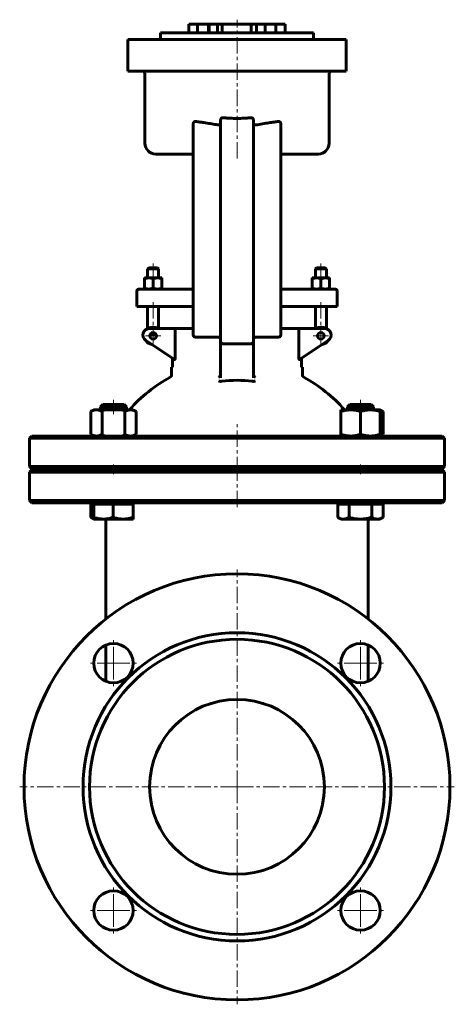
# Model space of a CAD drawing. Header units: millimetres. Extents: x -100 to 100, y -225 to 225.
import ezdxf

# ---------------------------------------------------------------- set-up
doc = ezdxf.new("R2010")
doc.units = ezdxf.units.MM
for name, pattern in [('K5LT-1', [0]), ('K5LT_AXLED', [12, 7.5, -1.5, 1.5, -1.5]), ('K5LT_BASIC', [0])]:
    doc.linetypes.add(name, pattern=pattern)
doc.layers.add('Системный слой (1)', color=7, linetype='Continuous', true_color=0x6c6c6c)

# ---------------------------------------------------------------- blocks, each defined once
blk = doc.blocks.new('U0')
at = {"layer": 'Системный слой (1)', "color": 143, "linetype": 'K5LT_BASIC', "lineweight": 60, "true_color": 0x33acca}
for p, q in [((60, -22.98), (60, -48.9)), ((60, -60.86), (60, -77.5))]:
    blk.add_line(p, q, dxfattribs=at)
blk = doc.blocks.new('U1')
at = {"layer": 'Системный слой (1)', "color": 143, "linetype": 'K5LT_BASIC', "lineweight": 60, "true_color": 0x33acca}
for p, q in [((-60, -48.9), (-60, -22.98)), ((-60, -77.5), (-60, -60.86))]:
    blk.add_line(p, q, dxfattribs=at)
blk = doc.blocks.new('U2')
at = {"layer": 'Системный слой (1)', "color": 143, "linetype": 'K5LT_BASIC', "lineweight": 60, "true_color": 0x33acca}
for start, end in [(118.0147, 139.1678), (40.8322, 61.9853)]:
    blk.add_arc((0, 4.25), 65, start, end, dxfattribs=at)
blk = doc.blocks.new('U3')
at = {"layer": 'Системный слой (1)', "color": 143, "linetype": 'K5LT_BASIC', "lineweight": 60, "true_color": 0x33acca}
for p, q in [((46.18, -2.45), (46.22, -2.47)), ((46.22, -2.47), (46.78, -2.77)), ((46.78, -2.77), (47.63, -3.09)), ((47.63, -3.09), (48.44, -3.24)), ((48.44, -3.24), (48.74, -3.25))]:
    blk.add_line(p, q, dxfattribs=at)
blk = doc.blocks.new('U4')
at = {"layer": 'Системный слой (1)', "color": 143, "linetype": 'K5LT_BASIC', "lineweight": 60, "true_color": 0x33acca}
for p, q in [((-47.57, -3.25), (-47.56, -3.23)), ((-47.57, -3.25), (-47.57, -3.25)), ((-47.56, -3.23), (-47.55, -3.07)), ((-47.55, -3.07), (-47.54, -2.72)), ((-47.54, -2.72), (-47.53, -2.45))]:
    blk.add_line(p, q, dxfattribs=at)
blk = doc.blocks.new('U5')
at = {"layer": 'Системный слой (1)', "color": 143, "linetype": 'K5LT_BASIC', "lineweight": 60, "true_color": 0x33acca}
for p, q in [((-66.96, -2.45), (-66.92, -2.47)), ((-66.92, -2.47), (-66.46, -2.72)), ((-66.46, -2.72), (-66.01, -2.92)), ((-66.01, -2.92), (-65.59, -3.07))]:
    blk.add_line(p, q, dxfattribs=at)
blk = doc.blocks.new('U6')
at = {"layer": 'Системный слой (1)', "color": 143, "linetype": 'K5LT_BASIC', "lineweight": 60, "true_color": 0x33acca}
for p, q in [((65.57, 34.93), (66.01, 35.09)), ((66.01, 35.09), (66.48, 35.29)), ((66.48, 35.29), (66.96, 35.55))]:
    blk.add_line(p, q, dxfattribs=at)
blk = doc.blocks.new('U7')
at = {"layer": 'Системный слой (1)', "color": 143, "linetype": 'K5LT_BASIC', "lineweight": 60, "true_color": 0x33acca}
for p, q in [((66.01, 46.41), (65.57, 46.57)), ((66.48, 46.21), (66.01, 46.41)), ((66.96, 45.95), (66.48, 46.21))]:
    blk.add_line(p, q, dxfattribs=at)
blk = doc.blocks.new('U8')
at = {"layer": 'Системный слой (1)', "color": 143, "linetype": 'K5LT_BASIC', "lineweight": 60, "true_color": 0x33acca}
for p, q in [((-37.2, 163.75), (-20, 163.75)), ((20, 163.75), (37.2, 163.75))]:
    blk.add_line(p, q, dxfattribs=at)
blk = doc.blocks.new('U9')
at = {"layer": 'Системный слой (1)', "color": 143, "linetype": 'K5LT_BASIC', "lineweight": 60, "true_color": 0x33acca}
for p, q in [((-6.8, 223.25), (-9, 223.25)), ((9, 223.25), (6.43, 223.25))]:
    blk.add_line(p, q, dxfattribs=at)
blk = doc.blocks.new('U10')
at = {"layer": 'Системный слой (1)', "color": 30, "linetype": 'K5LT_AXLED', "lineweight": 18, "true_color": 0xff8000}
for q in [(-56.57, -171.32), (-67.57, -182.32), (-45.57, -182.32), (-56.57, -193.32)]:
    blk.add_line((-56.57, -182.32), q, dxfattribs=at)
blk = doc.blocks.new('U11')
at = {"layer": 'Системный слой (1)', "color": 30, "linetype": 'K5LT_AXLED', "lineweight": 18, "true_color": 0xff8000}
for q in [(-56.57, -58.18), (-67.57, -69.18), (-45.57, -69.18), (-56.57, -80.18)]:
    blk.add_line((-56.57, -69.18), q, dxfattribs=at)
blk = doc.blocks.new('U12')
at = {"layer": 'Системный слой (1)', "color": 30, "linetype": 'K5LT_AXLED', "lineweight": 18, "true_color": 0xff8000}
for q in [(-38.41, 84.14), (-41.91, 80.64), (-34.91, 80.64), (-38.41, 77.14)]:
    blk.add_line((-38.41, 80.64), q, dxfattribs=at)
blk = doc.blocks.new('U13')
at = {"layer": 'Системный слой (1)', "color": 30, "linetype": 'K5LT_AXLED', "lineweight": 18, "true_color": 0xff8000}
for q in [(0, -26.25), (-99.5, -125.75), (99.5, -125.75), (0, -225.25)]:
    blk.add_line((0, -125.75), q, dxfattribs=at)
blk = doc.blocks.new('U14')
at = {"layer": 'Системный слой (1)', "color": 30, "linetype": 'K5LT_AXLED', "lineweight": 18, "true_color": 0xff8000}
for q in [(38.41, 84.14), (34.91, 80.64), (41.91, 80.64), (38.41, 77.14)]:
    blk.add_line((38.41, 80.64), q, dxfattribs=at)
blk = doc.blocks.new('U15')
at = {"layer": 'Системный слой (1)', "color": 30, "linetype": 'K5LT_AXLED', "lineweight": 18, "true_color": 0xff8000}
for q in [(56.57, -171.32), (45.57, -182.32), (67.57, -182.32), (56.57, -193.32)]:
    blk.add_line((56.57, -182.32), q, dxfattribs=at)
blk = doc.blocks.new('U16')
at = {"layer": 'Системный слой (1)', "color": 30, "linetype": 'K5LT_AXLED', "lineweight": 18, "true_color": 0xff8000}
for q in [(56.57, -58.18), (45.57, -69.18), (67.57, -69.18), (56.57, -80.18)]:
    blk.add_line((56.57, -69.18), q, dxfattribs=at)

msp = doc.modelspace()

# ---------------------------------------------------------------- linework, layer by layer
at = {"layer": 'Системный слой (1)', "color": 30, "linetype": 'K5LT_AXLED', "lineweight": 18, "true_color": 0xff8000}
for p, q in [((0, 161.75), (0, 225.25)), ((-38.41, 113.75), (-38.41, 105.1)), ((38.41, 113.75), (38.41, 105.1)), ((-38.41, 96), (-38.41, 81.76)), ((38.41, 96), (38.41, 81.76)), ((-56.57, 51.25), (-56.57, 44.75)), ((56.57, 51.25), (56.57, 44.75)), ((0, 17.75), (0, 41.65)), ((-56.57, 21.75), (-56.57, 17.25)), ((0, 2.25), (0, 21.25)), ((56.57, 21.75), (56.57, 17.25))]:
    msp.add_line(p, q, dxfattribs=at)
at = {"layer": 'Системный слой (1)', "color": 143, "linetype": 'K5LT_BASIC', "lineweight": 60, "true_color": 0x33acca}
for p, q in [((-22, 223.25), (-18.02, 223.25)), ((-22, 219.25), (-22, 223.25)), ((-18.02, 223.25), (-13.11, 223.25)), ((-18.02, 219.25), (-18.02, 223.25)), ((-13.11, 219.25), (-13.11, 223.25)), ((-13.11, 223.25), (-12.78, 223.25)), ((-12.78, 219.25), (-12.78, 223.25)), ((-9, 223.25), (-12.78, 223.25)), ((-9, 219.25), (-9, 223.25)), ((-6.8, 219.25), (-6.8, 223.25)), ((-6.8, 223.25), (6.43, 223.25)), ((6.43, 219.25), (6.43, 223.25)), ((9, 219.25), (9, 223.25)), ((12.94, 223.25), (9, 223.25)), ((12.94, 219.25), (12.94, 223.25)), ((12.94, 223.25), (17.8, 223.25)), ((17.8, 223.25), (22, 223.25)), ((17.8, 219.25), (17.8, 223.25)), ((22, 219.25), (22, 223.25)), ((-50, 216.25), (-36.5, 216.25)), ((-50, 201.75), (-50, 216.25)), ((-36.5, 216.25), (36.5, 216.25)), ((-35, 216.25), (-35, 219.25)), ((-35, 219.25), (35, 219.25)), ((35, 216.25), (35, 219.25)), ((36.5, 216.25), (50, 216.25)), ((50, 201.75), (50, 216.25)), ((-36.5, 201.75), (-50, 201.75)), ((-42.2, 168.75), (-42.2, 200.75)), ((-36.5, 201.75), (36.5, 201.75)), ((50, 201.75), (36.5, 201.75)), ((42.2, 168.75), (42.2, 200.75)), ((-20, 169.83), (-20, 177.74)), ((-7.5, 169.83), (-7.5, 179.34)), ((7.5, 169.83), (7.5, 179.34)), ((20, 169.83), (20, 177.74)), ((-20, 169.83), (-20, 92)), ((-7.5, 169.83), (-7.5, 92)), ((7.5, 92), (7.5, 169.83)), ((20, 92), (20, 169.83)), ((-40.41, 111.75), (-40.91, 111.25)), ((-40.91, 111.25), (-35.91, 111.25)), ((-40.91, 107.1), (-40.91, 111.25)), ((-36.41, 111.75), (-40.41, 111.75)), ((-36.41, 111.75), (-35.91, 111.25)), ((-35.91, 107.1), (-35.91, 111.25)), ((36.41, 111.75), (35.91, 111.25)), ((35.91, 107.1), (35.91, 111.25)), ((35.91, 111.25), (40.91, 111.25)), ((40.41, 111.75), (36.41, 111.75)), ((40.41, 111.75), (40.91, 111.25)), ((40.91, 107.1), (40.91, 111.25)), ((-42.41, 107.1), (-40.41, 107.1)), ((-42.41, 106.74), (-42.41, 107.1)), ((-42.41, 102.36), (-42.41, 106.74)), ((-40.41, 107.1), (-36.41, 107.1)), ((-38.41, 102.36), (-38.41, 106.74)), ((-36.41, 107.1), (-34.41, 107.1)), ((-34.41, 107.1), (-34.41, 106.74)), ((-34.41, 102.36), (-34.41, 106.74)), ((34.41, 107.1), (36.41, 107.1)), ((34.41, 106.74), (34.41, 107.1)), ((34.41, 102.36), (34.41, 106.74)), ((36.41, 107.1), (40.41, 107.1)), ((38.41, 102.36), (38.41, 106.74)), ((40.41, 107.1), (42.41, 107.1)), ((42.41, 107.1), (42.41, 106.74)), ((42.41, 102.36), (42.41, 106.74)), ((-45.91, 94), (-45.91, 101)), ((-40.11, 102), (-44.91, 102)), ((-42.41, 102), (-42.41, 102.36)), ((-20, 102), (-40.11, 102)), ((-34.41, 102.36), (-34.41, 102)), ((40.11, 102), (20, 102)), ((34.41, 102), (34.41, 102.36)), ((44.91, 102), (40.11, 102)), ((42.41, 102.36), (42.41, 102)), ((45.91, 94), (45.91, 101)), ((-45.91, 94), (-40.37, 94)), ((-40.91, 83.88), (-40.91, 94)), ((-40.37, 94), (-20, 94)), ((-35.91, 84), (-35.91, 94)), ((-20, 92), (-20, 81)), ((-7.5, 92), (-7.5, 78)), ((7.5, 78), (7.5, 92)), ((20, 94), (40.37, 94)), ((20, 81), (20, 92)), ((35.91, 84), (35.91, 94)), ((40.37, 94), (45.91, 94)), ((40.91, 83.88), (40.91, 94)), ((-27.57, 84), (-40.09, 84)), ((-28.28, 83), (-28.28, 70.72)), ((-20, 84), (-27.57, 84)), ((27.57, 84), (20, 84)), ((40.09, 84), (27.57, 84)), ((28.28, 70.72), (28.28, 83)), ((-41.76, 78.5), (-28.62, 69.75)), ((-36.96, 81), (-39.87, 81)), ((-19, 80), (-8.5, 80)), ((-7.5, 78), (-7.5, 61.34)), ((-6.5, 77), (6.5, 77)), ((7.5, 61.34), (7.5, 78)), ((8.5, 80), (19, 80)), ((28.62, 69.75), (41.76, 78.5)), ((-29.58, 70.39), (-29.58, 66.25)), ((29.58, 66.25), (29.58, 70.39)), ((-29.58, 66.25), (-30, 66.25)), ((-30, 62.52), (-30, 66.25)), ((30, 66.25), (29.58, 66.25)), ((30, 62.52), (30, 66.25)), ((-65.57, 46.75), (-66.96, 45.95)), ((-66.96, 45.95), (-66.96, 35.55)), ((-65.57, 46.75), (-64.36, 46.75)), ((-64.36, 46.75), (-56.57, 46.75)), ((-61.5, 49.25), (-62.57, 48.18)), ((-62.57, 46.75), (-62.57, 48.18)), ((-62.57, 48.18), (-56.61, 48.18)), ((-61.76, 45.95), (-61.76, 35.55)), ((-51.64, 49.25), (-61.5, 49.25)), ((-56.61, 48.18), (-50.57, 48.18)), ((-56.57, 46.75), (-48.77, 46.75)), ((-51.64, 49.25), (-50.57, 48.18)), ((-51.37, 45.95), (-51.37, 35.55)), ((-50.57, 46.75), (-50.57, 48.18)), ((-48.77, 46.75), (-47.57, 46.75)), ((-47.57, 46.75), (-46.18, 45.95)), ((-46.18, 45.95), (-46.18, 35.55)), ((47.57, 45.95), (47.57, 46.75)), ((47.57, 46.75), (52.07, 46.75)), ((47.57, 45.95), (47.57, 35.55)), ((51.64, 49.25), (50.57, 48.18)), ((50.57, 46.75), (50.57, 48.18)), ((50.57, 48.18), (62.57, 48.18)), ((61.5, 49.25), (51.64, 49.25)), ((52.07, 46.75), (61.07, 46.75)), ((56.57, 45.95), (56.57, 35.55)), ((61.07, 46.75), (65.57, 46.75)), ((61.5, 49.25), (62.57, 48.18)), ((62.57, 48.18), (62.57, 48.18)), ((62.57, 46.75), (62.57, 48.18)), ((65.57, 46.75), (66.96, 45.95)), ((65.57, 46.75), (65.57, 45.95)), ((65.57, 45.95), (65.57, 35.55)), ((66.96, 45.95), (66.96, 35.55)), ((-94, 34.75), (-95, 33.75)), ((-95, 20.75), (-95, 33.75)), ((-95, 33.75), (95, 33.75)), ((94, 34.75), (-94, 34.75)), ((-65.57, 34.75), (-66.96, 35.55)), ((-47.57, 34.75), (-46.18, 35.55)), ((47.57, 34.75), (47.57, 35.55)), ((65.57, 35.55), (65.57, 34.75)), ((65.57, 34.75), (66.96, 35.55)), ((94, 34.75), (95, 33.75)), ((95, 20.75), (95, 33.75)), ((-94, 19.75), (-95, 20.75)), ((95, 20.75), (-95, 20.75)), ((-94, 19.25), (-95, 18.25)), ((-95, 18.25), (95, 18.25)), ((-95, 5.25), (-95, 18.25)), ((-94, 19.75), (94, 19.75)), ((94, 19.25), (-94, 19.25)), ((-62.57, 19.25), (-62.57, 19.75)), ((-50.57, 19.25), (-50.57, 19.75)), ((50.57, 19.25), (50.57, 19.75)), ((62.57, 19.25), (62.57, 19.75)), ((94, 19.75), (95, 20.75)), ((94, 19.25), (95, 18.25)), ((95, 5.25), (95, 18.25)), ((-94, 4.25), (-95, 5.25)), ((95, 5.25), (-95, 5.25)), ((94, 4.25), (95, 5.25)), ((-94, 4.25), (94, 4.25)), ((-66.96, 3.65), (-65.61, 3.65)), ((-66.96, 3.65), (-66.96, -2.45)), ((-65.61, 3.65), (-65.61, -2.45)), ((-65.61, 3.65), (-61.12, 3.65)), ((-65.57, 3.65), (-65.57, 4.25)), ((-61.12, 3.65), (-56.64, 3.65)), ((-56.64, 3.65), (-56.64, -2.45)), ((-56.64, 3.65), (-52.12, 3.65)), ((-52.12, 3.65), (-47.61, 3.65)), ((-47.61, 3.65), (-47.61, -2.45)), ((-47.61, 3.65), (-47.57, 3.65)), ((-47.57, 3.65), (-47.57, 4.25)), ((-47.57, 3.65), (-47.53, 3.65)), ((-47.53, 3.65), (-47.53, -2.45)), ((46.18, 3.65), (46.18, -2.45)), ((46.18, 3.65), (48.74, 3.65)), ((47.57, 3.65), (47.57, 4.25)), ((48.74, 3.65), (51.31, 3.65)), ((51.31, 3.65), (51.31, -2.45)), ((51.31, 3.65), (56.5, 3.65)), ((56.5, 3.65), (61.7, 3.65)), ((61.7, 3.65), (64.33, 3.65)), ((61.7, 3.65), (61.7, -2.45)), ((64.33, 3.65), (66.96, 3.65)), ((65.57, 3.65), (65.57, 4.25)), ((66.96, 3.65), (66.96, -2.45)), ((-65.57, -3.25), (-66.92, -2.47)), ((-61.12, -3.25), (-65.57, -3.25)), ((-52.12, -3.25), (-61.12, -3.25)), ((-60, -22.98), (-60, -3.25)), ((-47.57, -3.25), (-52.12, -3.25)), ((-47.57, -3.25), (-47.57, -3.25)), ((47.57, -3.25), (46.22, -2.47)), ((48.74, -3.25), (47.57, -3.25)), ((56.5, -3.25), (48.74, -3.25)), ((64.33, -3.25), (56.5, -3.25)), ((60, -3.25), (60, -22.98)), ((65.57, -3.25), (64.33, -3.25)), ((65.57, -3.25), (66.92, -2.47)), ((66.96, -2.45), (66.92, -2.47))]:
    msp.add_line(p, q, dxfattribs=at)
for centre, radius in [((-38.41, 80.64), 1.5), ((38.41, 80.64), 1.5), ((0, -125.75), 97.5), ((0, -125.75), 70.5), ((0, -125.75), 67.5), ((-56.57, -69.18), 9), ((56.57, -69.18), 9), ((0, -125.75), 40), ((-56.57, -182.32), 9), ((56.57, -182.32), 9)]:
    msp.add_circle(centre, radius, dxfattribs=at)
for centre, radius, start, end in [((-43.2, 200.75), 1, 0, 90), ((43.2, 200.75), 1, 90, 180), ((-37.2, 168.75), 5, 180, 270), ((37.2, 168.75), 5, 270, 0), ((-44.91, 101), 1, 90, 180), ((44.91, 101), 1, 0, 90), ((-40.09, 81), 3, 90, 236.3099), ((-38.41, 80.64), 4, 57.1647, 124.2796), ((38.41, 80.64), 4, 55.7204, 122.8353), ((40.09, 81), 3, 303.6901, 90), ((-38.41, 80.64), 4, 211.4327, 261.1443), ((-19, 81), 1, 180, 270), ((-8.5, 79), 1, 0, 90), ((-6.5, 78), 1, 180, 270), ((6.5, 78), 1, 270, 0), ((8.5, 79), 1, 90, 180), ((19, 81), 1, 270, 0), ((38.41, 80.64), 4, 278.8557, 328.5673), ((-31, 62.52), 1, 298.0146, 0), ((0, 4.25), 56, 82.8087, 97.1913), ((31, 62.52), 1, 180, 241.9854)]:
    msp.add_arc(centre, radius, start, end, dxfattribs=at)
for points, knots in [([(-7.5, 179.34), (-7.5, 179.42), (-7.48, 179.61), (-7.41, 179.82), (-7.31, 180), (-7.21, 180.12), (-7.1, 180.22), (-6.98, 180.29), (-6.89, 180.33), (-6.81, 180.36), (-6.73, 180.38), (-6.66, 180.39), (-6.6, 180.39), (-6.55, 180.39), (-6.52, 180.39), (-6.5, 180.39)], [0, 0, 0, 0, 2.545241, 5.261653, 6.684533, 8.270596, 10.040778, 11.028857, 12.240587, 12.92707, 13.764893, 14.439755, 15.080866, 15.497421, 16, 16, 16, 16]), ([(0, 180.1), (-0.52, 180.1), (-1.58, 180.11), (-3.11, 180.17), (-4.76, 180.25), (-5.87, 180.34), (-6.5, 180.39)], [0, 0, 0, 0, 1.638908, 3.331173, 4.882221, 7, 7, 7, 7]), ([(0, 180.1), (0.52, 180.1), (1.58, 180.11), (3.11, 180.17), (4.76, 180.25), (5.87, 180.34), (6.5, 180.39)], [0, 0, 0, 0, 1.638908, 3.331173, 4.882221, 7, 7, 7, 7]), ([(6.5, 180.39), (6.55, 180.39), (6.63, 180.39), (6.75, 180.38), (6.84, 180.35), (6.93, 180.32), (7.03, 180.27), (7.13, 180.19), (7.23, 180.09), (7.32, 179.98), (7.39, 179.86), (7.44, 179.72), (7.49, 179.55), (7.5, 179.42), (7.5, 179.34)], [0, 0, 0, 0, 1.334462, 2.232083, 3.294889, 4.103801, 4.904952, 6.271285, 7.609231, 8.74568, 10.154639, 11.522536, 12.619784, 15, 15, 15, 15]), ([(-20, 177.74), (-20, 177.8), (-19.99, 177.88), (-19.97, 178), (-19.94, 178.1), (-19.89, 178.19), (-19.84, 178.28), (-19.78, 178.36), (-19.71, 178.44), (-19.63, 178.5), (-19.55, 178.55), (-19.46, 178.6), (-19.35, 178.64), (-19.2, 178.67), (-19.08, 178.68), (-19, 178.67)], [0, 0, 0, 0, 1.511211, 2.432794, 3.478233, 4.647548, 5.635299, 6.661845, 7.722282, 8.778207, 9.813873, 10.834117, 12.171156, 13.400871, 16, 16, 16, 16]), ([(-19, 178.67), (-18.33, 178.61), (-17.05, 178.45), (-14.8, 178.12), (-12.31, 177.7), (-10.09, 177.32), (-8.83, 177.13), (-8.5, 177.08)], [0, 0, 0, 0, 1.606821, 3.03719, 5.229476, 7.274748, 8, 8, 8, 8]), ([(-8.5, 177.08), (-8.44, 177.07), (-8.35, 177.06), (-8.23, 177.08), (-8.12, 177.11), (-8.01, 177.16), (-7.92, 177.22), (-7.85, 177.28), (-7.76, 177.37), (-7.67, 177.5), (-7.59, 177.66), (-7.53, 177.83), (-7.51, 178), (-7.5, 178.11), (-7.5, 178.16)], [0, 0, 0, 0, 1.642696, 2.427232, 3.348007, 4.746496, 5.449583, 6.228055, 7.342698, 8.795273, 10.454799, 12.130102, 13.646662, 15, 15, 15, 15]), ([(7.5, 178.16), (7.5, 178.06), (7.52, 177.89), (7.57, 177.7), (7.62, 177.6), (7.67, 177.5), (7.74, 177.39), (7.84, 177.28), (7.93, 177.21), (8, 177.17), (8.05, 177.14), (8.12, 177.11), (8.2, 177.09), (8.28, 177.07), (8.33, 177.07), (8.38, 177.07), (8.43, 177.07), (8.48, 177.07), (8.5, 177.08)], [0, 0, 0, 0, 3.453222, 5.57775, 6.619, 7.394225, 9.213235, 11.00038, 12.40201, 12.985714, 13.703635, 14.366164, 15.588522, 16.563094, 17.255772, 17.464706, 18.152744, 19, 19, 19, 19]), ([(8.5, 177.08), (9.59, 177.24), (11.64, 177.58), (14.08, 178), (15.81, 178.27), (17.29, 178.48), (18.34, 178.61), (19, 178.67)], [0, 0, 0, 0, 2.397799, 4.550447, 5.531245, 6.40956, 8, 8, 8, 8]), ([(19, 178.67), (19.06, 178.68), (19.18, 178.68), (19.36, 178.64), (19.52, 178.58), (19.64, 178.49), (19.74, 178.41), (19.8, 178.34), (19.86, 178.25), (19.91, 178.16), (19.95, 178.06), (19.98, 177.96), (20, 177.86), (20, 177.78), (20, 177.74)], [0, 0, 0, 0, 1.992471, 3.649679, 5.401049, 7.211128, 8.144314, 9.097082, 10.077885, 11.074182, 12.069697, 12.892164, 14.031348, 15, 15, 15, 15]), ([(-40.41, 107.1), (-40.56, 107.1), (-40.83, 107.09), (-41.25, 107.04), (-41.76, 106.94), (-42.16, 106.83), (-42.41, 106.74)], [0, 0, 0, 0, 1.565002, 3.019525, 4.590939, 7, 7, 7, 7]), ([(-38.41, 106.74), (-38.63, 106.82), (-39, 106.92), (-39.46, 107.02), (-39.84, 107.07), (-40.15, 107.1), (-40.34, 107.1), (-40.41, 107.1)], [0, 0, 0, 0, 2.359003, 4.171009, 5.563879, 7.101375, 8, 8, 8, 8]), ([(-36.41, 107.1), (-36.56, 107.1), (-36.83, 107.09), (-37.25, 107.04), (-37.76, 106.94), (-38.16, 106.83), (-38.41, 106.74)], [0, 0, 0, 0, 1.565002, 3.019525, 4.590939, 7, 7, 7, 7]), ([(-34.41, 106.74), (-34.63, 106.82), (-35, 106.92), (-35.46, 107.02), (-35.84, 107.07), (-36.15, 107.1), (-36.34, 107.1), (-36.41, 107.1)], [0, 0, 0, 0, 2.359003, 4.171009, 5.563879, 7.101375, 8, 8, 8, 8]), ([(36.41, 107.1), (36.27, 107.1), (36, 107.09), (35.58, 107.04), (35.07, 106.94), (34.67, 106.83), (34.41, 106.74)], [0, 0, 0, 0, 1.565002, 3.019525, 4.590939, 7, 7, 7, 7]), ([(38.41, 106.74), (38.2, 106.82), (37.83, 106.92), (37.37, 107.02), (36.99, 107.07), (36.68, 107.1), (36.49, 107.1), (36.41, 107.1)], [0, 0, 0, 0, 2.359003, 4.171009, 5.563879, 7.101375, 8, 8, 8, 8]), ([(40.41, 107.1), (40.27, 107.1), (40, 107.09), (39.58, 107.04), (39.07, 106.94), (38.67, 106.83), (38.41, 106.74)], [0, 0, 0, 0, 1.565002, 3.019525, 4.590939, 7, 7, 7, 7]), ([(42.41, 106.74), (42.2, 106.82), (41.83, 106.92), (41.37, 107.02), (40.99, 107.07), (40.68, 107.1), (40.49, 107.1), (40.41, 107.1)], [0, 0, 0, 0, 2.359003, 4.171009, 5.563879, 7.101375, 8, 8, 8, 8]), ([(-42.41, 102.36), (-42.2, 102.28), (-41.83, 102.18), (-41.37, 102.08), (-40.99, 102.03), (-40.68, 102), (-40.49, 102), (-40.41, 102)], [0, 0, 0, 0, 2.359003, 4.171009, 5.563879, 7.101375, 8, 8, 8, 8]), ([(-40.41, 102), (-40.27, 102), (-40, 102.01), (-39.58, 102.06), (-39.07, 102.16), (-38.67, 102.27), (-38.41, 102.36)], [0, 0, 0, 0, 1.565002, 3.019525, 4.590939, 7, 7, 7, 7]), ([(-38.41, 102.36), (-38.2, 102.28), (-37.83, 102.18), (-37.37, 102.08), (-36.99, 102.03), (-36.68, 102), (-36.49, 102), (-36.41, 102)], [0, 0, 0, 0, 2.359003, 4.171009, 5.563879, 7.101375, 8, 8, 8, 8]), ([(-36.41, 102), (-36.27, 102), (-36, 102.01), (-35.58, 102.06), (-35.07, 102.16), (-34.67, 102.27), (-34.41, 102.36)], [0, 0, 0, 0, 1.565002, 3.019525, 4.590939, 7, 7, 7, 7]), ([(34.41, 102.36), (34.63, 102.28), (35, 102.18), (35.46, 102.08), (35.84, 102.03), (36.15, 102), (36.34, 102), (36.41, 102)], [0, 0, 0, 0, 2.359003, 4.171009, 5.563879, 7.101375, 8, 8, 8, 8]), ([(36.41, 102), (36.56, 102), (36.83, 102.01), (37.25, 102.06), (37.76, 102.16), (38.16, 102.27), (38.41, 102.36)], [0, 0, 0, 0, 1.565002, 3.019525, 4.590939, 7, 7, 7, 7]), ([(38.41, 102.36), (38.63, 102.28), (39, 102.18), (39.46, 102.08), (39.84, 102.03), (40.15, 102), (40.34, 102), (40.41, 102)], [0, 0, 0, 0, 2.359003, 4.171009, 5.563879, 7.101375, 8, 8, 8, 8]), ([(40.41, 102), (40.56, 102), (40.83, 102.01), (41.25, 102.06), (41.76, 102.16), (42.16, 102.27), (42.41, 102.36)], [0, 0, 0, 0, 1.565002, 3.019525, 4.590939, 7, 7, 7, 7]), ([(-27.57, 84), (-27.65, 84), (-27.76, 83.98), (-27.87, 83.91), (-27.97, 83.84), (-28.06, 83.74), (-28.13, 83.63), (-28.16, 83.57), (-28.18, 83.52), (-28.21, 83.44), (-28.24, 83.34), (-28.27, 83.21), (-28.28, 83.1), (-28.28, 83.03), (-28.28, 83)], [0, 0, 0, 0, 3.531804, 4.611577, 5.267892, 8.349682, 9.036239, 9.662611, 10.18532, 10.81874, 12.098296, 12.999534, 14.346085, 15, 15, 15, 15]), ([(27.57, 84), (27.65, 84), (27.76, 83.98), (27.87, 83.91), (27.97, 83.84), (28.06, 83.74), (28.13, 83.63), (28.16, 83.57), (28.18, 83.52), (28.21, 83.44), (28.24, 83.34), (28.27, 83.21), (28.28, 83.1), (28.28, 83.03), (28.28, 83)], [0, 0, 0, 0, 3.531804, 4.611577, 5.267892, 8.349682, 9.036239, 9.662611, 10.18532, 10.81874, 12.098296, 12.999534, 14.346085, 15, 15, 15, 15]), ([(-28.28, 70.72), (-28.28, 70.69), (-28.28, 70.65), (-28.29, 70.59), (-28.29, 70.53), (-28.29, 70.47), (-28.3, 70.43), (-28.3, 70.37), (-28.31, 70.31), (-28.32, 70.23), (-28.33, 70.18), (-28.34, 70.11), (-28.35, 70.05), (-28.37, 69.99), (-28.39, 69.94), (-28.4, 69.91), (-28.41, 69.88), (-28.43, 69.84), (-28.45, 69.81), (-28.48, 69.77), (-28.51, 69.74), (-28.53, 69.73), (-28.55, 69.73), (-28.57, 69.73), (-28.58, 69.73), (-28.6, 69.74), (-28.61, 69.74), (-28.62, 69.75)], [0, 0, 0, 0, 1.607355, 2.120106, 3.125063, 4.564933, 5.056684, 5.57314, 7.581508, 7.988046, 9.771582, 10.571992, 11.860918, 13.826959, 14.614727, 15.534068, 16.015309, 17.477962, 18.583454, 19.682498, 22.684332, 22.888261, 24.457267, 24.949332, 26.3106, 26.781594, 28, 28, 28, 28]), ([(28.62, 69.75), (28.61, 69.74), (28.59, 69.73), (28.57, 69.73), (28.56, 69.73), (28.53, 69.73), (28.52, 69.74), (28.5, 69.75), (28.48, 69.77), (28.46, 69.8), (28.44, 69.83), (28.42, 69.86), (28.41, 69.89), (28.39, 69.92), (28.38, 69.95), (28.37, 70), (28.35, 70.07), (28.33, 70.14), (28.32, 70.21), (28.31, 70.27), (28.3, 70.33), (28.3, 70.39), (28.29, 70.47), (28.29, 70.53), (28.29, 70.62), (28.28, 70.68), (28.28, 70.72)], [0, 0, 0, 0, 1.788269, 2.131747, 3.789782, 4.098389, 5.553311, 6.090762, 7.551377, 8.86824, 9.717859, 10.576234, 11.864663, 12.514831, 13.240396, 14.120607, 15.852277, 17.563389, 18.39852, 19.640938, 20.315849, 21.744827, 22.495235, 24.079702, 24.892945, 27, 27, 27, 27]), ([(-8.37, 61.63), (-8.29, 61.67), (-8.17, 61.74), (-8.02, 61.86), (-7.89, 61.98), (-7.76, 62.13), (-7.64, 62.32), (-7.59, 62.45), (-7.56, 62.52)], [0, 0, 0, 0, 2.172869, 3.249684, 4.255744, 6.036352, 7.591408, 9, 9, 9, 9]), ([(-7.01, 59.81), (-7.06, 59.8), (-7.16, 59.79), (-7.28, 59.78), (-7.39, 59.78), (-7.51, 59.78), (-7.6, 59.78), (-7.67, 59.79), (-7.75, 59.79), (-7.82, 59.8), (-7.9, 59.81), (-7.96, 59.82), (-8.02, 59.83), (-8.09, 59.84), (-8.17, 59.86), (-8.26, 59.88), (-8.34, 59.91), (-8.37, 59.92)], [0, 0, 0, 0, 1.890117, 3.386037, 4.724545, 5.900053, 7.684776, 8.157186, 8.637675, 10.598243, 11.088236, 11.5745, 12.997613, 13.886443, 14.308253, 16.610407, 18, 18, 18, 18]), ([(-7.56, 62.52), (-7.54, 62.59), (-7.51, 62.72), (-7.5, 62.85), (-7.5, 62.9)], [0, 0, 0, 0, 3.086366, 5, 5, 5, 5]), ([(8.37, 59.92), (8.35, 59.91), (8.31, 59.89), (8.24, 59.88), (8.17, 59.86), (8.09, 59.84), (8.02, 59.83), (7.95, 59.82), (7.88, 59.81), (7.8, 59.8), (7.72, 59.79), (7.64, 59.79), (7.55, 59.78), (7.46, 59.78), (7.37, 59.78), (7.28, 59.79), (7.18, 59.79), (7.1, 59.8), (7.04, 59.81), (7.01, 59.81), (7.01, 59.81), (7.01, 59.81), (7.01, 59.81)], [0, 0, 0, 0, 1.150878, 2.319188, 3.510348, 4.729354, 5.80883, 6.905175, 7.98758, 9.105457, 10.265569, 11.450229, 12.659939, 13.892085, 15.138635, 16.404738, 17.683341, 18.980513, 20, 20, 20, 21, 21, 21, 21]), ([(7.5, 62.9), (7.5, 62.85), (7.51, 62.72), (7.54, 62.59), (7.56, 62.52)], [0, 0, 0, 0, 2.028821, 5, 5, 5, 5]), ([(8.37, 61.63), (8.29, 61.67), (8.17, 61.74), (8.02, 61.86), (7.89, 61.98), (7.79, 62.11), (7.7, 62.24), (7.63, 62.36), (7.59, 62.45), (7.56, 62.52)], [0, 0, 0, 0, 2.41193, 3.608608, 4.724781, 6.702931, 7.600997, 8.432267, 10, 10, 10, 10]), ([(-64.36, 46.75), (-64.48, 46.75), (-64.7, 46.74), (-65.03, 46.7), (-65.35, 46.63), (-65.66, 46.54), (-66.03, 46.41), (-66.46, 46.22), (-66.79, 46.04), (-66.96, 45.95)], [0, 0, 0, 0, 1.413858, 2.745248, 4.003674, 5.206773, 6.389289, 8.162955, 10, 10, 10, 10]), ([(-61.76, 45.95), (-61.99, 46.08), (-62.37, 46.27), (-62.88, 46.48), (-63.31, 46.62), (-63.71, 46.7), (-64.05, 46.74), (-64.27, 46.75), (-64.36, 46.75)], [0, 0, 0, 0, 2.090274, 3.696535, 5.221998, 6.6506, 8.010791, 9, 9, 9, 9]), ([(-48.77, 46.75), (-48.89, 46.75), (-49.11, 46.74), (-49.44, 46.7), (-49.76, 46.63), (-50.08, 46.54), (-50.44, 46.41), (-50.87, 46.22), (-51.2, 46.04), (-51.37, 45.95)], [0, 0, 0, 0, 1.413858, 2.745248, 4.003674, 5.206773, 6.389289, 8.162955, 10, 10, 10, 10]), ([(-46.18, 45.95), (-46.4, 46.08), (-46.78, 46.27), (-47.29, 46.48), (-47.72, 46.62), (-48.12, 46.7), (-48.47, 46.74), (-48.68, 46.75), (-48.77, 46.75)], [0, 0, 0, 0, 2.090274, 3.696535, 5.221998, 6.6506, 8.010791, 9, 9, 9, 9]), ([(52.07, 46.75), (51.87, 46.75), (51.49, 46.74), (50.91, 46.7), (50.36, 46.63), (49.82, 46.54), (49.18, 46.41), (48.44, 46.22), (47.87, 46.04), (47.57, 45.95)], [0, 0, 0, 0, 1.413858, 2.745248, 4.003674, 5.206773, 6.389289, 8.162955, 10, 10, 10, 10]), ([(56.57, 45.95), (56.18, 46.08), (55.52, 46.27), (54.64, 46.48), (53.9, 46.62), (53.21, 46.7), (52.6, 46.74), (52.23, 46.75), (52.07, 46.75)], [0, 0, 0, 0, 2.090274, 3.696535, 5.221998, 6.6506, 8.010791, 9, 9, 9, 9]), ([(61.07, 46.75), (60.87, 46.75), (60.49, 46.74), (59.91, 46.7), (59.36, 46.63), (58.82, 46.54), (58.18, 46.41), (57.44, 46.22), (56.87, 46.04), (56.57, 45.95)], [0, 0, 0, 0, 1.413858, 2.745248, 4.003674, 5.206773, 6.389289, 8.162955, 10, 10, 10, 10]), ([(65.57, 45.95), (65.18, 46.08), (64.52, 46.27), (63.64, 46.48), (62.9, 46.62), (62.21, 46.7), (61.6, 46.74), (61.23, 46.75), (61.07, 46.75)], [0, 0, 0, 0, 2.090274, 3.696535, 5.221998, 6.6506, 8.010791, 9, 9, 9, 9]), ([(-66.96, 35.55), (-66.74, 35.42), (-66.36, 35.23), (-65.85, 35.02), (-65.42, 34.88), (-65.02, 34.8), (-64.67, 34.76), (-64.45, 34.75), (-64.36, 34.75)], [0, 0, 0, 0, 2.090274, 3.696535, 5.221998, 6.6506, 8.010791, 9, 9, 9, 9]), ([(-64.36, 34.75), (-64.25, 34.75), (-64.03, 34.76), (-63.7, 34.8), (-63.38, 34.87), (-63.06, 34.96), (-62.7, 35.09), (-62.27, 35.28), (-61.94, 35.46), (-61.76, 35.55)], [0, 0, 0, 0, 1.413858, 2.745248, 4.003674, 5.206773, 6.389289, 8.162955, 10, 10, 10, 10]), ([(-51.37, 35.55), (-51.15, 35.42), (-50.77, 35.23), (-50.26, 35.02), (-49.83, 34.88), (-49.43, 34.8), (-49.08, 34.76), (-48.87, 34.75), (-48.77, 34.75)], [0, 0, 0, 0, 2.090274, 3.696535, 5.221998, 6.6506, 8.010791, 9, 9, 9, 9]), ([(-48.77, 34.75), (-48.66, 34.75), (-48.44, 34.76), (-48.11, 34.8), (-47.79, 34.87), (-47.47, 34.96), (-47.11, 35.09), (-46.68, 35.28), (-46.35, 35.46), (-46.18, 35.55)], [0, 0, 0, 0, 1.413858, 2.745248, 4.003674, 5.206773, 6.389289, 8.162955, 10, 10, 10, 10]), ([(47.57, 35.55), (47.96, 35.42), (48.61, 35.23), (49.49, 35.02), (50.24, 34.88), (50.93, 34.8), (51.53, 34.76), (51.91, 34.75), (52.07, 34.75)], [0, 0, 0, 0, 2.090274, 3.696535, 5.221998, 6.6506, 8.010791, 9, 9, 9, 9]), ([(52.07, 34.75), (52.26, 34.75), (52.65, 34.76), (53.22, 34.8), (53.78, 34.87), (54.32, 34.96), (54.95, 35.09), (55.7, 35.28), (56.27, 35.46), (56.57, 35.55)], [0, 0, 0, 0, 1.413858, 2.745248, 4.003674, 5.206773, 6.389289, 8.162955, 10, 10, 10, 10]), ([(56.57, 35.55), (56.96, 35.42), (57.61, 35.23), (58.49, 35.02), (59.24, 34.88), (59.93, 34.8), (60.53, 34.76), (60.91, 34.75), (61.07, 34.75)], [0, 0, 0, 0, 2.090274, 3.696535, 5.221998, 6.6506, 8.010791, 9, 9, 9, 9]), ([(61.07, 34.75), (61.26, 34.75), (61.65, 34.76), (62.22, 34.8), (62.78, 34.87), (63.32, 34.96), (63.95, 35.09), (64.7, 35.28), (65.27, 35.46), (65.57, 35.55)], [0, 0, 0, 0, 1.413858, 2.745248, 4.003674, 5.206773, 6.389289, 8.162955, 10, 10, 10, 10]), ([(-65.61, -2.45), (-65.22, -2.58), (-64.57, -2.77), (-63.69, -2.98), (-62.94, -3.12), (-62.26, -3.2), (-61.66, -3.24), (-61.28, -3.25), (-61.12, -3.25)], [0, 0, 0, 0, 2.090274, 3.696535, 5.221998, 6.6506, 8.010791, 9, 9, 9, 9]), ([(-65.57, -3.25), (-65.57, -3.25), (-65.57, -3.24), (-65.58, -3.2), (-65.58, -3.13), (-65.59, -3.04), (-65.59, -2.91), (-65.6, -2.72), (-65.6, -2.55), (-65.61, -2.45)], [0, 0, 0, 0, 1.394999, 2.69593, 3.941194, 5.142079, 6.329405, 8.125838, 10, 10, 10, 10]), ([(-61.12, -3.25), (-60.93, -3.25), (-60.54, -3.24), (-59.97, -3.2), (-59.42, -3.13), (-58.88, -3.04), (-58.25, -2.91), (-57.51, -2.72), (-56.94, -2.55), (-56.64, -2.45)], [0, 0, 0, 0, 1.413858, 2.745248, 4.003674, 5.206773, 6.389289, 8.162955, 10, 10, 10, 10]), ([(-56.64, -2.45), (-56.25, -2.58), (-55.59, -2.77), (-54.71, -2.98), (-53.96, -3.12), (-53.27, -3.2), (-52.66, -3.24), (-52.28, -3.25), (-52.12, -3.25)], [0, 0, 0, 0, 2.090274, 3.696535, 5.221998, 6.6506, 8.010791, 9, 9, 9, 9]), ([(-52.12, -3.25), (-51.93, -3.25), (-51.54, -3.24), (-50.96, -3.2), (-50.41, -3.13), (-49.86, -3.04), (-49.23, -2.91), (-48.48, -2.72), (-47.9, -2.55), (-47.61, -2.45)], [0, 0, 0, 0, 1.413858, 2.745248, 4.003674, 5.206773, 6.389289, 8.162955, 10, 10, 10, 10]), ([(-47.61, -2.45), (-47.6, -2.58), (-47.6, -2.77), (-47.59, -2.98), (-47.58, -3.12), (-47.58, -3.2), (-47.57, -3.24), (-47.57, -3.25), (-47.57, -3.25)], [0, 0, 0, 0, 2.090274, 3.696535, 5.221998, 6.6506, 8.010791, 9, 9, 9, 9]), ([(48.74, -3.25), (48.85, -3.25), (49.07, -3.24), (49.4, -3.2), (49.72, -3.13), (50.03, -3.04), (50.39, -2.91), (50.81, -2.72), (51.14, -2.55), (51.31, -2.45)], [0, 0, 0, 0, 1.413858, 2.745248, 4.003674, 5.206773, 6.389289, 8.162955, 10, 10, 10, 10]), ([(51.31, -2.45), (51.76, -2.58), (52.51, -2.77), (53.53, -2.98), (54.39, -3.12), (55.19, -3.2), (55.89, -3.24), (56.32, -3.25), (56.5, -3.25)], [0, 0, 0, 0, 2.090274, 3.696535, 5.221998, 6.6506, 8.010791, 9, 9, 9, 9]), ([(56.5, -3.25), (56.73, -3.25), (57.18, -3.24), (57.84, -3.2), (58.48, -3.13), (59.11, -3.04), (59.84, -2.91), (60.69, -2.72), (61.36, -2.55), (61.7, -2.45)], [0, 0, 0, 0, 1.413858, 2.745248, 4.003674, 5.206773, 6.389289, 8.162955, 10, 10, 10, 10]), ([(61.7, -2.45), (61.93, -2.58), (62.31, -2.77), (62.83, -2.98), (63.26, -3.12), (63.67, -3.2), (64.02, -3.24), (64.24, -3.25), (64.33, -3.25)], [0, 0, 0, 0, 2.090274, 3.696535, 5.221998, 6.6506, 8.010791, 9, 9, 9, 9]), ([(64.33, -3.25), (64.45, -3.25), (64.67, -3.24), (65.01, -3.2), (65.33, -3.13), (65.65, -3.04), (66.02, -2.91), (66.45, -2.72), (66.79, -2.55), (66.96, -2.45)], [0, 0, 0, 0, 1.413858, 2.745248, 4.003674, 5.206773, 6.389289, 8.162955, 10, 10, 10, 10])]:
    msp.add_open_spline(points, degree=3, knots=knots, dxfattribs=at)
at = {"layer": 'Системный слой (1)', "color": 7, "linetype": 'K5LT-1'}
for points, knots in [([(-56.57, 46.75), (-56.65, 46.75), (-56.82, 46.75), (-57.06, 46.74), (-57.31, 46.73), (-57.63, 46.72), (-58.04, 46.68), (-58.52, 46.63), (-58.97, 46.57), (-59.34, 46.51), (-59.64, 46.46), (-59.86, 46.41), (-60.09, 46.37), (-60.35, 46.31), (-60.67, 46.24), (-61.02, 46.15), (-61.39, 46.05), (-61.64, 45.98), (-61.76, 45.95)], [0.5271387, 0.5271387, 0.5271387, 0.5271387, 0.5531458, 0.5791529, 0.6051599, 0.631167, 0.6831811, 0.7351952, 0.7805193, 0.8258433, 0.8485053, 0.8711674, 0.8938294, 0.9164914, 0.9509379, 0.9853845, 1.019831, 1.0542775, 1.0542775, 1.0542775, 1.0542775]), ([(-51.37, 45.95), (-51.45, 45.97), (-51.61, 46.01), (-51.85, 46.08), (-52.09, 46.14), (-52.4, 46.22), (-52.78, 46.31), (-53.15, 46.39), (-53.46, 46.45), (-53.68, 46.49), (-53.91, 46.53), (-54.36, 46.6), (-54.86, 46.66), (-55.41, 46.71), (-55.93, 46.74), (-56.31, 46.75), (-56.57, 46.75)], [0, 0, 0, 0, 0.0222295, 0.0444591, 0.0666886, 0.0889181, 0.1333772, 0.1778363, 0.2011328, 0.2244293, 0.2477258, 0.2710223, 0.3642084, 0.404941, 0.4456736, 0.5271387, 0.5271387, 0.5271387, 0.5271387]), ([(-61.76, 35.55), (-61.69, 35.53), (-61.52, 35.49), (-61.28, 35.42), (-61.05, 35.36), (-60.74, 35.28), (-60.36, 35.19), (-59.98, 35.11), (-59.68, 35.05), (-59.45, 35.01), (-59.23, 34.97), (-58.77, 34.9), (-58.27, 34.84), (-57.72, 34.79), (-57.21, 34.76), (-56.83, 34.75), (-56.57, 34.75)], [0, 0, 0, 0, 0.0222295, 0.0444591, 0.0666886, 0.0889181, 0.1333772, 0.1778363, 0.2011328, 0.2244293, 0.2477258, 0.2710223, 0.3642084, 0.404941, 0.4456736, 0.5271387, 0.5271387, 0.5271387, 0.5271387]), ([(-56.57, 34.75), (-56.49, 34.75), (-56.32, 34.75), (-56.07, 34.76), (-55.83, 34.77), (-55.5, 34.78), (-55.09, 34.82), (-54.62, 34.87), (-54.16, 34.93), (-53.8, 34.99), (-53.5, 35.04), (-53.28, 35.09), (-53.05, 35.13), (-52.78, 35.19), (-52.47, 35.26), (-52.11, 35.35), (-51.75, 35.45), (-51.5, 35.52), (-51.37, 35.55)], [0.5271387, 0.5271387, 0.5271387, 0.5271387, 0.5531458, 0.5791529, 0.6051599, 0.631167, 0.6831811, 0.7351952, 0.7805193, 0.8258433, 0.8485053, 0.8711674, 0.8938294, 0.9164914, 0.9509379, 0.9853845, 1.019831, 1.0542775, 1.0542775, 1.0542775, 1.0542775])]:
    msp.add_open_spline(points, degree=3, knots=knots, dxfattribs=at)

# ---------------------------------------------------------------- block references
at = {"layer": 'Системный слой (1)'}
for name in ['U9', 'U8', 'U12', 'U14', 'U2', 'U7', 'U6', 'U5', 'U4', 'U3', 'U13', 'U1', 'U0', 'U11', 'U16', 'U10', 'U15']:
    msp.add_blockref(name, (0, 0), dxfattribs=at)

doc.saveas('drawing.dxf')
